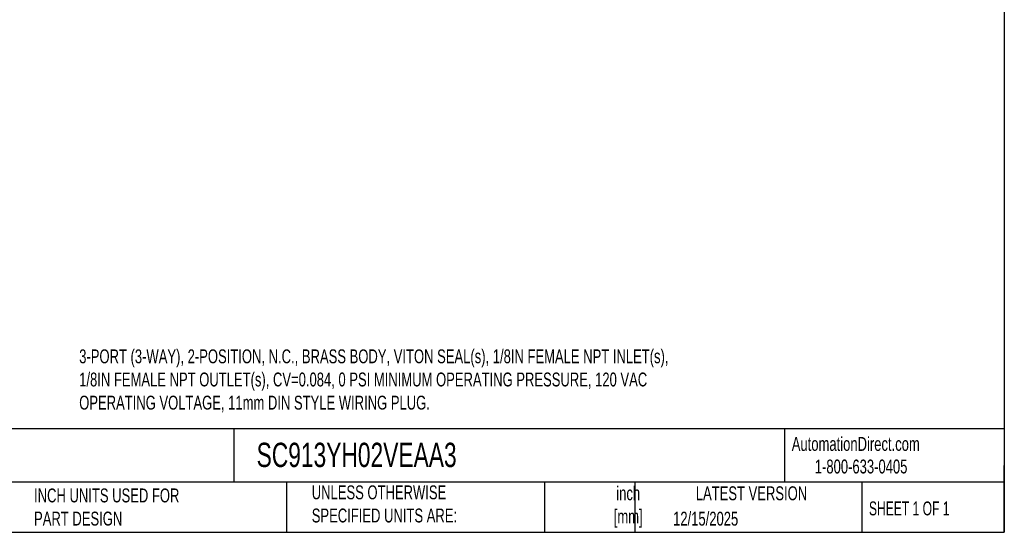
# Model space of a CAD drawing. Header units: inches. Extents: x 0.5 to 21.5, y 0.5 to 16.5.
# Tile 3 of 7: x 9.7 to 21.5, y 0.5 to 6.7. Entities that reach past the tile are written whole.
import ezdxf

# ---------------------------------------------------------------- set-up
doc = ezdxf.new("R2010")
doc.units = ezdxf.units.IN
doc.header["$LTSCALE"] = 2
doc.header["$MEASUREMENT"] = 0
doc.linetypes.add('SLD-Solid', pattern=[0])
doc.layers.add('TEXT', color=140, linetype='SLD-Solid', lineweight=25)
doc.styles.add('SLDTEXTSTYLE0', font='TXT', dxfattribs={"width": 0.7})
doc.styles.add('SLDTEXTSTYLE1', font='TXT', dxfattribs={"width": 0.65})

msp = doc.modelspace()

# ---------------------------------------------------------------- linework, layer by layer
at = {"layer": 'TEXT'}
for p, q in [((21.5, 16.5), (21.5, 0.5)), ((21.5, 1.742), (0.5, 1.742)), ((12.264, 1.742), (12.264, 1.1)), ((18.864, 1.742), (18.864, 1.1)), ((21.5, 0.5), (21.5, 1.3)), ((21.5, 1.1), (0.5, 1.1)), ((12.896, 1.1), (12.896, 0.5)), ((15.986, 1.1), (15.986, 0.5)), ((17.072, 1.1), (17.072, 0.5)), ((19.791, 1.1), (19.791, 0.5)), ((0.5, 0.5), (21.5, 0.5))]:
    msp.add_line(p, q, dxfattribs=at)

# ---------------------------------------------------------------- texts
for s, insert, char_height, attachment_point, style in [('3-PORT (3-WAY), 2-POSITION, N.C., BRASS BODY, VITON SEAL(s), 1/8IN FEMALE NPT INLET(s), ^J1/8IN FEMALE NPT OUTLET(s), CV=0.084, 0 PSI MINIMUM OPERATING PRESSURE, 120 VAC ^JOPERATING VOLTAGE, 11mm DIN STYLE WIRING PLUG.', (10.409, 2.695), 0.166667, 1, 'SLDTEXTSTYLE0'), ('AutomationDirect.com', (18.952, 1.644), 0.16667, 1, 'SLDTEXTSTYLE0'), ('SC913YH02VEAA3', (12.536, 1.575), 0.29167, 1, 'SLDTEXTSTYLE0'), ('1-800-633-0405', (19.228, 1.373), 0.16667, 1, 'SLDTEXTSTYLE0'), ('UNLESS OTHERWISE ^JSPECIFIED UNITS ARE:', (13.197, 1.063), 0.16667, 1, 'SLDTEXTSTYLE0'), ('inch^J[mm]', (16.991, 1.052), 0.1667, 2, 'SLDTEXTSTYLE0'), ('INCH UNITS USED FOR ^JPART DESIGN', (9.868, 1.026), 0.16667, 1, 'SLDTEXTSTYLE0'), ('LATEST VERSION', (18.469, 1.052), 0.16667, 2, 'SLDTEXTSTYLE0'), ('SHEET 1 OF 1', (19.877, 0.87), 0.16667, 1, 'SLDTEXTSTYLE1'), ('12/15/2025', (17.529, 0.747), 0.1667, 1, 'SLDTEXTSTYLE0')]:
    msp.add_mtext(s, dxfattribs=dict(at, insert=insert, char_height=char_height, attachment_point=attachment_point, style=style))

doc.saveas('drawing.dxf')
